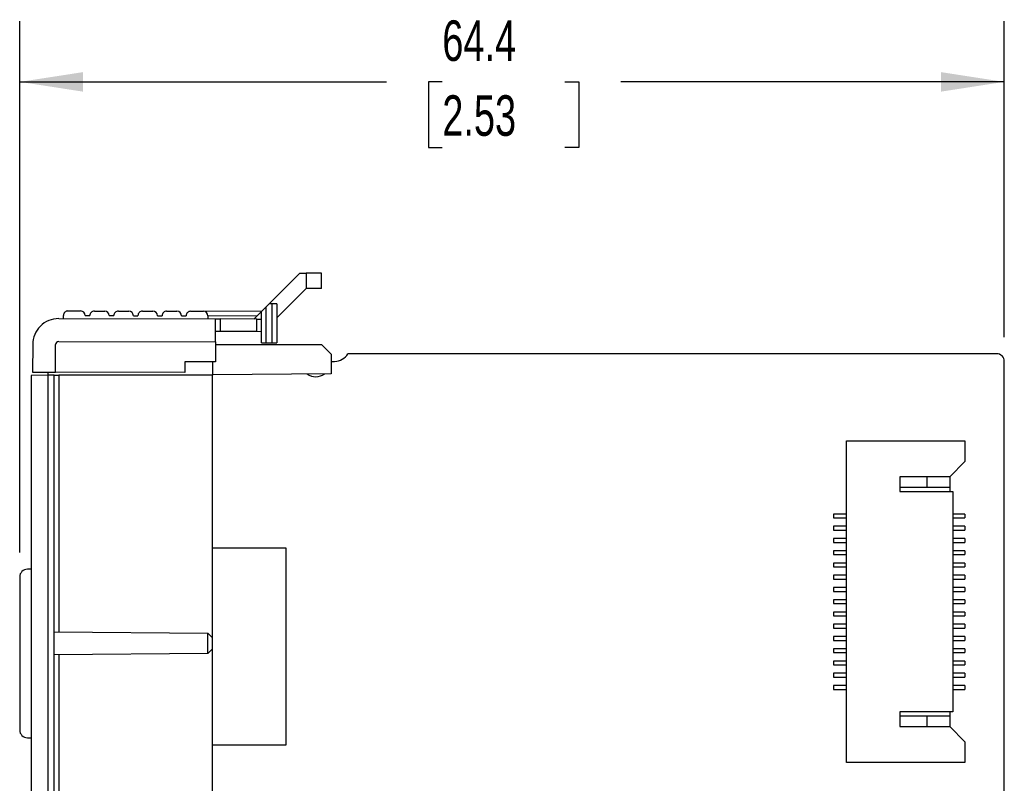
# Model space of a CAD drawing. Header units: millimetres. Extents: x 8 to 341, y 8 to 262.
# Tile 3 of 4: x 168 to 233, y 136 to 186. Entities that reach past the tile are written whole.
import ezdxf

# ---------------------------------------------------------------- set-up
doc = ezdxf.new("R2010")
doc.units = ezdxf.units.MM
doc.header["$LTSCALE"] = 1.25
doc.layers.add('DIMENSIONS', color=140, linetype='Continuous', lineweight=25)
doc.styles.add('SLDTEXTSTYLE0', font='TXT', dxfattribs={"width": 0.7})
doc.dimstyles.new('SLDDIMSTYLE0', dxfattribs={"dimtxt": 2.69751, "dimasz": 4.1275, "dimexe": 0, "dimexo": 0.0625, "dimgap": 0.674377, "dimtad": 0, "dimtih": 1, "dimtoh": 1, "dimrnd": 1e-09, "dimzin": 12, "dimdsep": 46, "dimtxsty": 'SLDTEXTSTYLE0', "dimsah": 1, "dimcen": 0.09, "dimadec": 0, "dimazin": 3, "dimtfac": 1, "dimtofl": 0, "dimtmove": 0, "dimatfit": 3, "dimfxl": 0, "dimfrac": 2, "dimtolj": 1, "dimtzin": 12, "dimarcsym": 0})

# ---------------------------------------------------------------- blocks, each defined once
blk = doc.blocks.new('_D_4')
at = {"layer": 'DIMENSIONS'}
for p, q in [((168.236, 151.182), (168.236, 185.901)), ((232.586, 165.264), (232.586, 185.901)), ((168.236, 181.932), (192.2, 181.932)), ((195.856, 181.932), (194.95, 181.932)), ((194.95, 181.932), (194.95, 177.645)), ((203.872, 181.932), (204.777, 181.932)), ((204.777, 181.932), (204.777, 177.645)), ((232.586, 181.932), (207.527, 181.932)), ((194.95, 177.645), (195.856, 177.645)), ((204.777, 177.645), (203.872, 177.645))]:
    blk.add_line(p, q, dxfattribs=at)
for points in [[(168.236, 181.932), (172.363, 181.297), (172.363, 182.567)], [(232.586, 181.932), (228.458, 182.567), (228.458, 181.297)]]:
    blk.add_solid(points, dxfattribs=at)
at = {"layer": 'DIMENSIONS', "char_height": 2.6458, "attachment_point": 1, "style": 'SLDTEXTSTYLE0'}
for s, insert in [('64.4', (195.856, 185.947)), ('2.53', (195.856, 181.056))]:
    blk.add_mtext(s, dxfattribs=dict(at, insert=insert))

msp = doc.modelspace()

# ---------------------------------------------------------------- linework, layer by layer
for p, q in [((184.541, 167.437), (186.546, 169.432)), ((186.546, 169.432), (186.961, 169.431)), ((186.961, 169.431), (186.958, 168.431)), ((187.961, 169.429), (186.961, 169.431)), ((187.958, 168.429), (187.961, 169.429)), ((186.958, 168.431), (185.039, 166.522)), ((187.958, 168.429), (186.958, 168.431)), ((184.541, 167.437), (184.341, 167.238)), ((184.741, 167.437), (184.541, 167.437)), ((184.735, 164.887), (184.741, 167.437)), ((185.041, 167.436), (184.741, 167.437)), ((185.041, 167.436), (185.035, 164.886)), ((171.089, 166.471), (171.089, 166.671)), ((171.39, 166.97), (172.215, 166.968)), ((172.514, 166.667), (172.814, 166.667)), ((173.115, 166.966), (173.79, 166.964)), ((174.69, 166.962), (175.365, 166.96)), ((176.265, 166.958), (176.94, 166.956)), ((177.84, 166.954), (178.515, 166.952)), ((179.415, 166.95), (180.24, 166.948)), ((184.04, 166.938), (180.24, 166.948)), ((183.539, 166.44), (184.04, 166.938)), ((184.035, 164.888), (184.04, 166.938)), ((184.341, 167.238), (184.04, 166.938)), ((184.335, 164.888), (184.341, 167.238)), ((170.789, 166.472), (181.039, 166.446)), ((174.089, 166.663), (174.389, 166.663)), ((175.664, 166.659), (175.964, 166.659)), ((177.239, 166.656), (177.539, 166.655)), ((178.814, 166.652), (179.114, 166.651)), ((180.539, 166.647), (180.539, 166.447)), ((183.739, 166.639), (180.539, 166.647)), ((181.035, 164.946), (181.039, 166.446)), ((181.039, 166.446), (181.339, 166.445)), ((181.339, 166.445), (181.337, 165.645)), ((183.739, 166.439), (181.339, 166.445)), ((183.737, 165.639), (183.739, 166.439)), ((183.739, 166.439), (184.039, 166.438)), ((181.037, 165.646), (181.337, 165.645)), ((181.337, 165.645), (183.737, 165.639)), ((183.737, 165.639), (184.037, 165.638)), ((169.085, 164.776), (169.08, 162.976)), ((170.58, 162.972), (170.585, 164.772)), ((170.785, 164.972), (181.035, 164.946)), ((181.035, 164.946), (181.032, 163.646)), ((187.98, 164.757), (181.035, 164.757)), ((184.035, 164.888), (184.335, 164.888)), ((184.335, 164.888), (184.735, 164.887)), ((184.735, 164.887), (185.035, 164.886)), ((188.586, 164.14), (187.98, 164.757)), ((188.586, 164.14), (188.586, 162.867)), ((232.086, 164.177), (189.686, 164.177)), ((179.032, 163.651), (179.03, 162.951)), ((181.032, 163.646), (179.032, 163.651)), ((180.836, 163.646), (180.836, 162.777)), ((188.586, 163.677), (188.82, 163.677)), ((232.586, 84.277), (232.586, 163.677)), ((169.08, 162.976), (170.58, 162.972)), ((170.086, 162.777), (170.086, 162.973)), ((179.03, 162.951), (170.58, 162.972)), ((188.586, 162.867), (180.836, 162.8)), ((170.086, 162.777), (168.986, 162.748)), ((168.986, 162.748), (168.986, 85.265)), ((170.086, 85.237), (170.086, 162.777)), ((170.486, 162.777), (170.086, 162.777)), ((170.486, 85.237), (170.486, 162.777)), ((170.486, 162.777), (170.783, 162.777)), ((170.783, 162.777), (170.783, 146.004)), ((180.836, 162.777), (170.783, 162.777)), ((180.836, 145.615), (180.836, 162.777)), ((222.266, 137.477), (222.266, 158.477)), ((222.266, 158.477), (230.016, 158.477)), ((230.016, 158.477), (230.016, 157.127)), ((230.016, 157.127), (229.016, 156.127)), ((229.016, 156.127), (225.766, 156.127)), ((225.766, 156.127), (225.766, 155.177)), ((227.516, 156.127), (227.516, 155.427)), ((229.016, 156.127), (229.016, 155.427)), ((227.516, 155.427), (225.766, 155.427)), ((225.766, 155.177), (229.216, 155.177)), ((229.016, 155.427), (227.516, 155.427)), ((229.016, 155.427), (229.016, 155.177)), ((229.216, 155.177), (229.216, 140.777)), ((221.416, 153.702), (221.416, 153.452)), ((222.266, 153.702), (221.416, 153.702)), ((221.416, 153.452), (222.266, 153.452)), ((230.016, 153.702), (229.216, 153.702)), ((229.216, 153.452), (230.016, 153.452)), ((230.016, 153.702), (230.016, 153.452)), ((221.416, 152.902), (221.416, 152.652)), ((222.266, 152.902), (221.416, 152.902)), ((221.416, 152.652), (222.266, 152.652)), ((230.016, 152.902), (229.216, 152.902)), ((229.216, 152.652), (230.016, 152.652)), ((230.016, 152.902), (230.016, 152.652)), ((221.416, 152.102), (221.416, 151.852)), ((222.266, 152.102), (221.416, 152.102)), ((230.016, 152.102), (229.216, 152.102)), ((230.016, 152.102), (230.016, 151.852)), ((180.836, 151.505), (185.636, 151.505)), ((185.636, 151.505), (185.636, 138.605)), ((221.416, 151.852), (222.266, 151.852)), ((221.416, 151.302), (221.416, 151.052)), ((222.266, 151.302), (221.416, 151.302)), ((229.216, 151.852), (230.016, 151.852)), ((230.016, 151.302), (229.216, 151.302)), ((230.016, 151.302), (230.016, 151.052)), ((221.416, 151.052), (222.266, 151.052)), ((229.216, 151.052), (230.016, 151.052)), ((168.986, 150.095), (168.736, 150.095)), ((221.416, 150.502), (221.416, 150.252)), ((222.266, 150.502), (221.416, 150.502)), ((221.416, 150.252), (222.266, 150.252)), ((230.016, 150.502), (229.216, 150.502)), ((229.216, 150.252), (230.016, 150.252)), ((230.016, 150.502), (230.016, 150.252)), ((168.236, 149.595), (168.236, 139.595)), ((221.416, 149.702), (221.416, 149.452)), ((222.266, 149.702), (221.416, 149.702)), ((221.416, 149.452), (222.266, 149.452)), ((230.016, 149.702), (229.216, 149.702)), ((229.216, 149.452), (230.016, 149.452)), ((230.016, 149.702), (230.016, 149.452)), ((221.416, 148.902), (221.416, 148.652)), ((222.266, 148.902), (221.416, 148.902)), ((221.416, 148.652), (222.266, 148.652)), ((230.016, 148.902), (229.216, 148.902)), ((229.216, 148.652), (230.016, 148.652)), ((230.016, 148.902), (230.016, 148.652)), ((221.416, 148.102), (221.416, 147.852)), ((222.266, 148.102), (221.416, 148.102)), ((230.016, 148.102), (229.216, 148.102)), ((230.016, 148.102), (230.016, 147.852)), ((221.416, 147.852), (222.266, 147.852)), ((229.216, 147.852), (230.016, 147.852)), ((221.416, 147.302), (221.416, 147.052)), ((222.266, 147.302), (221.416, 147.302)), ((221.416, 147.052), (222.266, 147.052)), ((230.016, 147.302), (229.216, 147.302)), ((229.216, 147.052), (230.016, 147.052)), ((230.016, 147.302), (230.016, 147.052)), ((221.416, 146.502), (221.416, 146.252)), ((222.266, 146.502), (221.416, 146.502)), ((221.416, 146.252), (222.266, 146.252)), ((230.016, 146.502), (229.216, 146.502)), ((229.216, 146.252), (230.016, 146.252)), ((230.016, 146.502), (230.016, 146.252)), ((170.486, 146.007), (180.532, 145.919)), ((180.532, 144.594), (180.532, 145.919)), ((180.532, 145.919), (180.836, 145.615)), ((180.836, 144.9), (180.836, 145.615)), ((221.416, 145.702), (221.416, 145.452)), ((222.266, 145.702), (221.416, 145.702)), ((221.416, 145.452), (222.266, 145.452)), ((230.016, 145.702), (229.216, 145.702)), ((229.216, 145.452), (230.016, 145.452)), ((230.016, 145.702), (230.016, 145.452)), ((180.535, 144.594), (180.836, 144.9)), ((180.836, 103.115), (180.836, 144.9)), ((221.416, 144.902), (221.416, 144.652)), ((222.266, 144.902), (221.416, 144.902)), ((230.016, 144.902), (229.216, 144.902)), ((230.016, 144.902), (230.016, 144.652)), ((180.532, 144.594), (170.486, 144.507)), ((170.783, 144.509), (170.783, 103.504)), ((180.535, 144.594), (180.532, 144.594)), ((221.416, 144.652), (222.266, 144.652)), ((229.216, 144.652), (230.016, 144.652)), ((221.416, 144.102), (221.416, 143.852)), ((222.266, 144.102), (221.416, 144.102)), ((221.416, 143.852), (222.266, 143.852)), ((230.016, 144.102), (229.216, 144.102)), ((229.216, 143.852), (230.016, 143.852)), ((230.016, 144.102), (230.016, 143.852)), ((221.416, 143.302), (221.416, 143.052)), ((222.266, 143.302), (221.416, 143.302)), ((221.416, 143.052), (222.266, 143.052)), ((230.016, 143.302), (229.216, 143.302)), ((229.216, 143.052), (230.016, 143.052)), ((230.016, 143.302), (230.016, 143.052)), ((221.416, 142.502), (221.416, 142.252)), ((222.266, 142.502), (221.416, 142.502)), ((221.416, 142.252), (222.266, 142.252)), ((230.016, 142.502), (229.216, 142.502)), ((229.216, 142.252), (230.016, 142.252)), ((230.016, 142.502), (230.016, 142.252)), ((229.216, 140.777), (225.766, 140.777)), ((225.766, 140.777), (225.766, 139.827)), ((225.766, 140.527), (227.516, 140.527)), ((227.516, 140.527), (227.516, 139.827)), ((227.516, 140.527), (229.016, 140.527)), ((229.016, 140.777), (229.016, 140.527)), ((229.016, 140.527), (229.016, 139.827)), ((225.766, 139.827), (229.016, 139.827)), ((229.016, 139.827), (230.016, 138.827)), ((168.736, 139.095), (168.986, 139.095)), ((185.636, 138.605), (180.836, 138.605)), ((230.016, 138.827), (230.016, 137.477)), ((230.016, 137.477), (222.266, 137.477))]:
    msp.add_line(p, q)
for centre, radius, start, end in [((171.389, 166.67), 0.3, 89.85605, 179.85605), ((172.214, 166.668), 0.3, 359.85605, 89.85605), ((173.114, 166.666), 0.3, 89.85605, 179.85605), ((173.789, 166.664), 0.3, 359.85605, 89.85605), ((174.689, 166.662), 0.3, 89.85605, 179.85605), ((175.364, 166.66), 0.3, 359.85605, 89.85605), ((176.264, 166.658), 0.3, 89.85605, 179.85605), ((176.939, 166.656), 0.3, 359.85605, 89.85605), ((177.839, 166.654), 0.3, 89.85605, 179.85605), ((178.514, 166.652), 0.3, 359.85605, 89.85605), ((179.414, 166.65), 0.3, 89.85605, 179.85605), ((180.239, 166.648), 0.3, 359.85605, 89.85605), ((170.785, 164.772), 1.7, 89.85605, 179.85605), ((170.785, 164.772), 0.2, 89.85605, 179.85605), ((188.82, 164.677), 1, 270, 330), ((232.086, 163.677), 0.5, 0, 90), ((187.586, 163.677), 1, 235.38947, 305.61053), ((168.736, 149.595), 0.5, 90, 180), ((168.736, 139.595), 0.5, 180, 270)]:
    msp.add_arc(centre, radius, start, end)

# ---------------------------------------------------------------- dimensions: what is measured, and where the dimension line sits
at = {"layer": 'DIMENSIONS'}
dim = msp.add_linear_dim(base=(232.586, 181.932), p1=(168.236, 149.595), p2=(232.586, 163.677), dimstyle='SLDDIMSTYLE0', dxfattribs=at)
dim.commit()
dim.dimension.update_dxf_attribs({"geometry": '_D_4', "text_midpoint": (199.864, 181.932), "dimtype": 160})

doc.saveas('drawing.dxf')
